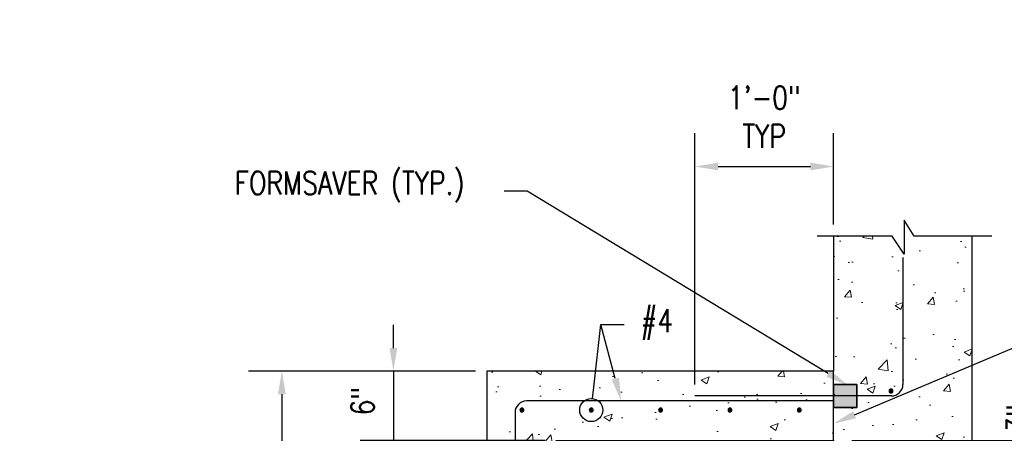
# Model space of a CAD drawing. Header units: inches. Extents: x 2 to 995, y -38 to 322.
# Tile 29 of 38: x 335 to 421, y 78 to 114. Entities that reach past the tile are written whole.
import ezdxf
from ezdxf import colors
from ezdxf.entities.mleader import LeaderData, LeaderLine
from ezdxf.math import Vec2, Vec3

# ---------------------------------------------------------------- set-up
doc = ezdxf.new("R2010")
doc.units = ezdxf.units.IN
doc.header["$MEASUREMENT"] = 0
for name, color, linetype in [('A-DETL', 3, 'Continuous'), ('A-DETL-MEDM', 3, 'Continuous'), ('M-DETL-HVY', 4, 'Continuous'), ('S-ANNO-DIMS', 1, 'Continuous')]:
    doc.layers.add(name, color=color, linetype=linetype)
doc.layers.add('A-WALL-PATT', color=9, linetype='Continuous', lineweight=18, true_color=0x808080)
doc.layers.add('G-ANNO-TEXT', color=2, linetype='Continuous', lineweight=25)
doc.layers.add('S-ANNO-SYMB', color=2, linetype='Continuous', lineweight=25)
doc.styles.add('Annotative', font='romans.shx', dxfattribs={"width": 0.8, "height": 0.125})
doc.dimstyles.new('Annotative', dxfattribs={"dimscale": 0, "dimtxt": 0.125, "dimasz": 0.125, "dimexe": 0.179688, "dimexo": 0.0625, "dimgap": 0.09, "dimtad": 1, "dimdec": 3, "dimzin": 3, "dimdsep": 46, "dimlunit": 4, "dimtxsty": 'Annotative', "dimcen": 0.09, "dimclrt": 2, "dimazin": 2, "dimtfac": 1, "dimtdec": 3, "dimtmove": 1, "dimatfit": 3, "dimfxl": 1, "dimtfill": 1, "dimfrac": 2, "dimtolj": 1, "dimtzin": 0, "dimarcsym": 0})

# ---------------------------------------------------------------- blocks, each defined once
blk = doc.blocks.new('*D44')
at = {"layer": 'Defpoints', "color": 0, "transparency": 16777216}
for p in [(375.823, 83.781), (358.081, 41.781), (375.823, 41.781)]:
    blk.add_point(p, dxfattribs=at)
at = {"layer": 'S-ANNO-DIMS', "color": 0, "lineweight": -2, "transparency": 16777216}
for p, q in [((374.823, 83.781), (355.206, 83.781)), ((374.823, 41.781), (355.206, 41.781))]:
    blk.add_line(p, q, dxfattribs=at)
at = {"layer": 'S-ANNO-DIMS', "color": 1, "lineweight": -2, "transparency": 16777216}
blk.add_line((358.081, 81.781), (358.081, 43.781), dxfattribs=at)
at = {"layer": 'S-ANNO-DIMS', "color": 1, "transparency": 16777216}
for points in [[(357.747, 81.781), (358.414, 81.781), (358.081, 83.781)], [(357.747, 43.781), (358.414, 43.781), (358.081, 41.781)]]:
    blk.add_solid(points, dxfattribs=at)
at = {"layer": 'S-ANNO-DIMS', "color": 2, "transparency": 16777216, "insert": (355.45, 62.781), "char_height": 2, "attachment_point": 5, "rotation": 90, "style": 'Annotative', "bg_fill": 3, "box_fill_scale": 1.25, "bg_fill_color": 256, "bg_fill_true_color": 13158600, "bg_fill_transparency": 0}
blk.add_mtext('\\A1;3\'-6"', dxfattribs=at)
blk = doc.blocks.new('*D45')
at = {"layer": 'Defpoints', "color": 0, "transparency": 16777216}
for p in [(375.823, 83.781), (367.729, 77.781), (381.823, 77.781)]:
    blk.add_point(p, dxfattribs=at)
at = {"layer": 'S-ANNO-DIMS', "color": 1, "lineweight": -2, "transparency": 16777216}
for p, q in [((367.729, 85.781), (367.729, 87.781)), ((367.729, 83.781), (367.729, 77.781)), ((367.729, 75.781), (367.729, 73.781))]:
    blk.add_line(p, q, dxfattribs=at)
at = {"layer": 'S-ANNO-DIMS', "color": 0, "lineweight": -2, "transparency": 16777216}
for p, q in [((374.823, 83.781), (364.854, 83.781)), ((380.823, 77.781), (364.854, 77.781))]:
    blk.add_line(p, q, dxfattribs=at)
at = {"layer": 'S-ANNO-DIMS', "color": 1, "transparency": 16777216}
for points in [[(367.396, 85.781), (368.062, 85.781), (367.729, 83.781)], [(367.396, 75.781), (368.062, 75.781), (367.729, 77.781)]]:
    blk.add_solid(points, dxfattribs=at)
at = {"layer": 'S-ANNO-DIMS', "color": 2, "transparency": 16777216, "insert": (365.067, 81.173), "char_height": 2, "attachment_point": 5, "rotation": 90, "style": 'Annotative', "bg_fill": 3, "box_fill_scale": 1.25, "bg_fill_color": 256, "bg_fill_true_color": 13158600, "bg_fill_transparency": 0}
blk.add_mtext('\\A1;6"', dxfattribs=at)
blk = doc.blocks.new('_DotBlank')
at = {"color": 0, "linetype": 'ByBlock', "lineweight": -2}
blk.add_line((-0.5, 0), (-1, 0), dxfattribs=at)
blk.add_circle((0, 0), 0.5, dxfattribs=at)
blk = doc.blocks.new('*D57')
at = {"layer": 'Defpoints', "color": 0, "transparency": 16777216}
for p in [(405.823, 101.51), (405.823, 95.473), (393.823, 81.629)]:
    blk.add_point(p, dxfattribs=at)
at = {"layer": 'S-ANNO-DIMS', "color": 0, "lineweight": -2, "transparency": 16777216}
for p, q in [((393.823, 82.629), (393.823, 104.385)), ((405.823, 96.473), (405.823, 104.385)), ((395.823, 101.51), (403.823, 101.51))]:
    blk.add_line(p, q, dxfattribs=at)
at = {"layer": 'S-ANNO-DIMS', "color": 0, "transparency": 16777216}
for points in [[(395.823, 101.843), (395.823, 101.177), (393.823, 101.51)], [(403.823, 101.843), (403.823, 101.177), (405.823, 101.51)]]:
    blk.add_solid(points, dxfattribs=at)
at = {"layer": 'S-ANNO-DIMS', "color": 2, "transparency": 16777216, "insert": (399.823, 105.807), "char_height": 2, "attachment_point": 5, "style": 'Annotative', "bg_fill": 3, "box_fill_scale": 1.25, "bg_fill_color": 256, "bg_fill_true_color": 13158600, "bg_fill_transparency": 0}
blk.add_mtext('\\A1;1\'-0"\\PTYP', dxfattribs=at)
blk = doc.blocks.new('*D76')
at = {"layer": 'Defpoints', "color": 0, "transparency": 16777216}
for p in [(406.387, 77.781), (424.739, 77.781), (418.452, 74.781)]:
    blk.add_point(p, dxfattribs=at)
at = {"layer": 'S-ANNO-DIMS', "color": 1, "lineweight": -2, "transparency": 16777216}
for p, q in [((424.739, 79.781), (424.739, 81.781)), ((424.739, 74.781), (424.739, 77.781)), ((424.739, 72.781), (424.739, 70.781))]:
    blk.add_line(p, q, dxfattribs=at)
at = {"layer": 'S-ANNO-DIMS', "color": 0, "lineweight": -2, "transparency": 16777216}
for p, q in [((407.387, 77.781), (427.614, 77.781)), ((419.452, 74.781), (427.614, 74.781))]:
    blk.add_line(p, q, dxfattribs=at)
at = {"layer": 'S-ANNO-DIMS', "color": 1, "transparency": 16777216}
for points in [[(424.406, 79.781), (425.072, 79.781), (424.739, 77.781)], [(424.406, 72.781), (425.072, 72.781), (424.739, 74.781)]]:
    blk.add_solid(points, dxfattribs=at)
at = {"layer": 'S-ANNO-DIMS', "color": 2, "transparency": 16777216, "insert": (421.775, 79.675), "char_height": 2, "attachment_point": 5, "rotation": 90, "style": 'Annotative', "bg_fill": 3, "box_fill_scale": 1.25, "bg_fill_color": 256, "bg_fill_true_color": 13158600, "bg_fill_transparency": 0}
blk.add_mtext('\\A1;3"', dxfattribs=at)

msp = doc.modelspace()

# ---------------------------------------------------------------- hatches: boundary and pattern name
at = {"layer": 'A-DETL'}
h = msp.add_hatch(color=256, dxfattribs=at)
h.dxf.hatch_style = 1
h.paths.add_polyline_path([(410.7906, 82.1921), (410.8337, 82.1865), (410.8739, 82.1698), (410.9084, 82.1433), (410.9349, 82.1088), (410.9516, 82.0686), (410.9572, 82.0255), (410.9516, 81.9823), (410.9349, 81.9421), (410.9084, 81.9076), (410.8739, 81.8811), (410.8337, 81.8645), (410.7906, 81.8588), (410.7474, 81.8645), (410.7072, 81.8811), (410.6727, 81.9076), (410.6462, 81.9421), (410.6296, 81.9823), (410.6239, 82.0255), (410.6296, 82.0686), (410.6462, 82.1088), (410.6727, 82.1433), (410.7072, 82.1698), (410.7474, 82.1865)])
h = msp.add_hatch(color=256, dxfattribs=at)
h.dxf.hatch_style = 1
h.paths.add_polyline_path([(378.8518, 80.2688), (378.8949, 80.2745), (378.9351, 80.2911), (378.9696, 80.3176), (378.9961, 80.3521), (379.0128, 80.3923), (379.0185, 80.4355), (379.0128, 80.4786), (378.9961, 80.5188), (378.9696, 80.5533), (378.9351, 80.5798), (378.8949, 80.5965), (378.8518, 80.6021), (378.8087, 80.5965), (378.7685, 80.5798), (378.7339, 80.5533), (378.7074, 80.5188), (378.6908, 80.4786), (378.6851, 80.4355), (378.6908, 80.3923), (378.7074, 80.3521), (378.7339, 80.3176), (378.7685, 80.2911), (378.8087, 80.2745)])
h = msp.add_hatch(color=256, dxfattribs=at)
h.dxf.hatch_style = 1
h.paths.add_polyline_path([(384.8518, 80.2688), (384.8949, 80.2745), (384.9351, 80.2911), (384.9696, 80.3176), (384.9961, 80.3521), (385.0128, 80.3923), (385.0185, 80.4355), (385.0128, 80.4786), (384.9961, 80.5188), (384.9696, 80.5533), (384.9351, 80.5798), (384.8949, 80.5965), (384.8518, 80.6021), (384.8087, 80.5965), (384.7685, 80.5798), (384.7339, 80.5533), (384.7074, 80.5188), (384.6908, 80.4786), (384.6851, 80.4355), (384.6908, 80.3923), (384.7074, 80.3521), (384.7339, 80.3176), (384.7685, 80.2911), (384.8087, 80.2745)])
h = msp.add_hatch(color=256, dxfattribs=at)
h.dxf.hatch_style = 1
h.paths.add_polyline_path([(390.8518, 80.2688), (390.8949, 80.2745), (390.9351, 80.2911), (390.9696, 80.3176), (390.9961, 80.3521), (391.0128, 80.3923), (391.0185, 80.4355), (391.0128, 80.4786), (390.9961, 80.5188), (390.9696, 80.5533), (390.9351, 80.5798), (390.8949, 80.5965), (390.8518, 80.6021), (390.8087, 80.5965), (390.7685, 80.5798), (390.7339, 80.5533), (390.7074, 80.5188), (390.6908, 80.4786), (390.6851, 80.4355), (390.6908, 80.3923), (390.7074, 80.3521), (390.7339, 80.3176), (390.7685, 80.2911), (390.8087, 80.2745)])
h = msp.add_hatch(color=256, dxfattribs=at)
h.dxf.hatch_style = 1
h.paths.add_polyline_path([(396.8518, 80.2688), (396.8949, 80.2745), (396.9351, 80.2911), (396.9696, 80.3176), (396.9961, 80.3521), (397.0128, 80.3923), (397.0185, 80.4355), (397.0128, 80.4786), (396.9961, 80.5188), (396.9696, 80.5533), (396.9351, 80.5798), (396.8949, 80.5965), (396.8518, 80.6021), (396.8087, 80.5965), (396.7685, 80.5798), (396.7339, 80.5533), (396.7074, 80.5188), (396.6908, 80.4786), (396.6851, 80.4355), (396.6908, 80.3923), (396.7074, 80.3521), (396.7339, 80.3176), (396.7685, 80.2911), (396.8087, 80.2745)])
h = msp.add_hatch(color=256, dxfattribs=at)
h.dxf.hatch_style = 1
h.paths.add_polyline_path([(402.8518, 80.2688), (402.8949, 80.2745), (402.9351, 80.2911), (402.9696, 80.3176), (402.9961, 80.3521), (403.0128, 80.3923), (403.0185, 80.4355), (403.0128, 80.4786), (402.9961, 80.5188), (402.9696, 80.5533), (402.9351, 80.5798), (402.8949, 80.5965), (402.8518, 80.6021), (402.8087, 80.5965), (402.7685, 80.5798), (402.7339, 80.5533), (402.7074, 80.5188), (402.6908, 80.4786), (402.6851, 80.4355), (402.6908, 80.3923), (402.7074, 80.3521), (402.7339, 80.3176), (402.7685, 80.2911), (402.8087, 80.2745)])
at = {"layer": 'A-DETL-MEDM'}
msp.add_hatch(color=256, dxfattribs=at).paths.add_polyline_path([(407.8227, 80.6291), (407.8227, 82.6291), (405.8227, 82.6291), (405.8227, 80.6291)])
at = {"layer": 'A-WALL-PATT'}
h = msp.add_hatch(dxfattribs=at)
h.set_pattern_fill('AR-CONC', color=8, style=0)
h.paths.add_polyline_path([(417.8227, 30.0894), (417.8227, 50.5313), (405.8227, 50.5313), (405.8227, 47.7813), (381.8227, 47.7813), (381.8227, 77.7813), (405.8227, 77.7813), (405.8227, 75.0313), (417.8227, 75.0313), (417.8227, 95.4731), (412.7952, 95.4731), (411.9202, 96.8481), (411.9202, 93.9106), (410.8889, 95.4731), (405.8227, 95.4731), (405.8227, 83.7813), (375.8227, 83.7813), (375.8227, 41.7813), (405.8227, 41.7813), (405.8227, 30.0894), (411.2435, 30.0894), (412.2747, 31.6519), (412.2747, 28.7144), (413.1497, 30.0894)])
h.paths.add_polyline_path([(417.8227, 60.0313), (417.8227, 65.5313), (405.8227, 65.5313), (405.8227, 60.0313)], flags=0)

# ---------------------------------------------------------------- linework, layer by layer
at = {"layer": 'A-DETL'}
for centre, start, end in [((410.7906, 82.0567), 0, 180), ((410.7906, 82.0567), 180, 0), ((378.8518, 80.4042), 0, 180), ((378.8518, 80.4042), 180, 0), ((384.8518, 80.4042), 0, 180), ((384.8518, 80.4042), 180, 0), ((390.8518, 80.4042), 0, 180), ((390.8518, 80.4042), 180, 0), ((396.8518, 80.4042), 0, 180), ((396.8518, 80.4042), 180, 0), ((402.8518, 80.4042), 0, 180), ((402.8518, 80.4042), 180, 0)]:
    msp.add_arc(centre, 0.1667, start, end, dxfattribs=at)
at = {"layer": 'A-DETL-MEDM'}
for p, q in [((411.8227, 93.6291), (411.8227, 82.6291)), ((405.8227, 77.7813), (405.8227, 83.7813)), ((393.7379, 81.1924), (379.2602, 81.1924)), ((405.8227, 81.1924), (393.7379, 81.1924)), ((405.7379, 81.6291), (393.8227, 81.6291)), ((410.8227, 81.6291), (405.8227, 81.6291)), ((378.2602, 80.1924), (378.2602, 45.3702))]:
    msp.add_line(p, q, dxfattribs=at)
for centre, start, end in [((410.8227, 82.6291), 270, 0), ((379.2602, 80.1924), 90, 180)]:
    msp.add_arc(centre, 1, start, end, dxfattribs=at)
at = {"layer": 'M-DETL-HVY'}
for p, q in [((405.8227, 82.6291), (405.8227, 80.6291)), ((407.8227, 82.6291), (405.8227, 82.6291)), ((405.8227, 82.6291), (407.8227, 82.6291)), ((405.8227, 80.6291), (405.8227, 82.6291)), ((407.8227, 80.6291), (407.8227, 82.6291)), ((407.8227, 82.6291), (407.8227, 80.6291)), ((405.8227, 80.6291), (407.8227, 80.6291)), ((407.8227, 80.6291), (405.8227, 80.6291))]:
    msp.add_line(p, q, dxfattribs=at)
msp.add_lwpolyline([(417.8227, 30.0894), (417.8227, 50.5313), (405.8227, 50.5313), (405.8227, 47.7813), (381.8227, 47.7813), (381.8227, 77.7813), (405.8227, 77.7813), (405.8227, 75.0313), (417.8227, 75.0313), (417.8227, 95.4731), (412.7952, 95.4731), (411.9202, 96.8481), (411.9202, 93.9106), (410.8889, 95.4731), (405.8227, 95.4731), (405.8227, 83.7813), (375.8227, 83.7813), (375.8227, 41.7813), (405.8227, 41.7813), (405.8227, 30.0894), (411.2435, 30.0894), (412.2747, 31.6519), (412.2747, 28.7144), (413.1497, 30.0894)], close=True, dxfattribs=at)
at = {"layer": 'S-ANNO-SYMB'}
msp.add_lwpolyline([(419.525, 95.4731), (412.7952, 95.4731), (411.9202, 96.8481), (411.9202, 93.9106), (410.8889, 95.4731), (404.3994, 95.4731)], dxfattribs=at)

# ---------------------------------------------------------------- leaders
at = {"layer": 'G-ANNO-TEXT'}
ml = msp.add_multileader_mtext('Standard', dxfattribs=at)
ml.set_content('PRE-CAST CONCRETE ROOF PANELS', color=256, style='Annotative')
ml.set_leader_properties(color=1, linetype='ByLayer', lineweight=-1)
ml.build(insert=Vec2(0, 0))
ml.multileader.update_dxf_attribs({"text_right_attachment_type": 3, "dogleg_length": 0.125, "arrow_head_size": 2, "scale": 16})
ctx = ml.context
ctx.base_point, ctx.scale, ctx.char_height, ctx.arrow_head_size, ctx.landing_gap_size, ctx.plane_origin = Vec3(151.8052, 113.1974), 16, 2, 2, 1.44, Vec3(145.0506, 88.6683)
ctx.right_attachment = 3
notes = []
notes.append((ctx, [(0, (1, 1, 0), (149.8052, 113.1974), (1, 0), 2, [(0, [(143.7723, 113.2086)], 0, [])])]))
ctx.mtext.insert, ctx.mtext.width, ctx.mtext.defined_height, ctx.mtext.flow_direction = Vec3(153.2452, 114.1974), 17.893675, 11.4615, 5
ml = msp.add_multileader_mtext('Standard', dxfattribs=at)
ml.set_content('\\A1;WATERPROOF MEMBRANE FULL HEIGHT OF VENTILATOR WALL AND CONTINUOUS WITH MEMBRANE AT MAGAZINE WALL. TERMINATE AT GRADE ELEVATION', color=256, style='Annotative')
ml.set_leader_properties(color=1, linetype='ByLayer', lineweight=-1)
ml.build(insert=Vec2(0, 0))
ml.multileader.update_dxf_attribs({"text_right_attachment_type": 3, "dogleg_length": 0.125, "arrow_head_size": 2, "scale": 16})
ctx = ml.context
ctx.base_point, ctx.scale, ctx.char_height, ctx.arrow_head_size, ctx.landing_gap_size, ctx.plane_origin = Vec3(8.2839, 100.5373), 16, 2, 2, 1.44, Vec3(7.9087, 76.6779)
ctx.right_attachment = 3
notes.append((ctx, [(1, (1, 1, 0), (61.0877, 90.5373), (-1, 0), 2, [(0, [(65.6749, 90.5134)], 0, [])])]))
ctx.mtext.insert, ctx.mtext.width, ctx.mtext.defined_height, ctx.mtext.flow_direction = Vec3(9.7239, 101.5373), 48.974396, 10.5938, 5
ml = msp.add_multileader_mtext('Standard', dxfattribs=at)
ml.set_content('\\A1;#4', color=256, style='Annotative')
ml.set_leader_properties(color=1, linetype='ByLayer', lineweight=-1)
ml.build(insert=Vec2(0, 0))
ml.multileader.update_dxf_attribs({"text_right_attachment_type": 3, "dogleg_length": 0.125, "arrow_head_size": 2, "scale": 16})
ctx = ml.context
ctx.base_point, ctx.scale, ctx.char_height, ctx.arrow_head_size, ctx.landing_gap_size, ctx.plane_origin = Vec3(387.6904, 87.821), 16, 2, 2, 1.44, Vec3(378.2885, 103.9002)
ctx.right_attachment = 3
notes.append((ctx, [(0, (1, 1, 0), (385.6904, 87.821), (1, 0), 2, [(1, [(387.4458, 81.1924)], 0, [])])]))
ctx.mtext.insert, ctx.mtext.width, ctx.mtext.defined_height, ctx.mtext.flow_direction = Vec3(389.1304, 89.1543), 29.92438, 11.8375, 5
ml = msp.add_multileader_mtext('Standard', dxfattribs=at)
ml.set_content('\\A1;CJ', color=256, style='Annotative')
ml.set_leader_properties(color=1, linetype='ByLayer', lineweight=-1)
ml.build(insert=Vec2(0, 0))
ml.multileader.update_dxf_attribs({"text_right_attachment_type": 3, "dogleg_length": 0.125, "arrow_head_size": 2, "scale": 16})
ctx = ml.context
ctx.base_point, ctx.scale, ctx.char_height, ctx.arrow_head_size, ctx.landing_gap_size, ctx.plane_origin = Vec3(429.6045, 88.416), 16, 2, 2, 1.44, Vec3(381.2837, 70.1148)
ctx.right_attachment = 3
notes.append((ctx, [(0, (1, 1, 0), (427.6045, 88.416), (1, 0), 2, [(1, [(405.795, 79.2168)], 0, [])])]))
ctx.mtext.insert, ctx.mtext.width, ctx.mtext.defined_height, ctx.mtext.flow_direction = Vec3(431.0445, 89.416), 7.061384, 10.0382, 5
at = {"layer": 'S-ANNO-DIMS'}
ml = msp.add_multileader_mtext('Standard', dxfattribs=at)
ml.set_content('', color=256, style='Annotative')
ml.set_leader_properties(color=1, linetype='ByLayer', lineweight=-1)
ml.set_arrow_properties(name='DOTBLANK')
ml.build(insert=Vec2(0, 0))
ml.multileader.update_dxf_attribs({"has_dogleg": 0, "text_right_attachment_type": 3, "dogleg_length": 0.125, "arrow_head_size": 2, "scale": 16})
ctx = ml.context
ctx.base_point, ctx.scale, ctx.char_height, ctx.arrow_head_size, ctx.landing_gap_size, ctx.plane_origin = Vec3(382.8104, 87.821), 16, 2, 2, 1.44, Vec3(384.8518, 80.4042)
ctx.right_attachment, ctx.text_align_type = 3, 2
notes.append((ctx, [(1, (1, 1, 0), (387.6904, 87.821), (-1, 0), 2, [(0, [(384.8518, 80.4042)], 0, [])])]))
ctx.mtext.insert, ctx.mtext.alignment, ctx.mtext.flow_direction = Vec3(384.2504, 88.821), 3, 5
for ctx, leaders in notes:
    for number, flags, end, landing, length, lines in leaders:
        leader = LeaderData()
        leader.index, (leader.has_last_leader_line, leader.has_dogleg_vector, leader.attachment_direction) = number, flags
        leader.last_leader_point, leader.dogleg_vector, leader.dogleg_length = Vec3(end), Vec3(landing), length
        for number, points, colour, breaks in lines:
            line = LeaderLine()
            line.index, line.vertices, line.color, line.breaks = number, Vec3.list(points), colors.encode_raw_color(colour), breaks
            leader.lines.append(line)
        ctx.leaders.append(leader)

# ---------------------------------------------------------------- next in the draw order: dimensions: what is measured, and where the dimension line sits
dim = msp.add_linear_dim(base=(358.0808, 41.7813), p1=(375.8227, 83.7813), p2=(375.8227, 41.7813), angle=90, dimstyle='Annotative', override={"dimpost": '\\X', "dimclrd": 1, "dimtmove": 2}, dxfattribs=at)
dim.commit()
dim.dimension.update_dxf_attribs({"geometry": '*D44', "text_midpoint": (355.4503, 62.7813)})
dim = msp.add_linear_dim(base=(424.739, 77.7813), p1=(418.4518, 74.7813), p2=(406.3874, 77.7813), angle=270, dimstyle='Annotative', override={"dimpost": '\\X', "dimclrd": 1, "dimtmove": 2}, dxfattribs=at)
dim.commit()
dim.dimension.update_dxf_attribs({"geometry": '*D76', "text_midpoint": (424.4057, 79.6754), "dimtype": 160})

# ---------------------------------------------------------------- next in the draw order: dimensions: what is measured, and where the dimension line sits
dim = msp.add_linear_dim(base=(367.7289, 77.7813), p1=(375.8227, 83.7813), p2=(381.8227, 77.7813), angle=90, dimstyle='Annotative', override={"dimpost": '\\X', "dimclrd": 1, "dimtmove": 2}, dxfattribs=at)
dim.commit()
dim.dimension.update_dxf_attribs({"geometry": '*D45', "text_midpoint": (367.6976, 81.1733), "dimtype": 160})

# ---------------------------------------------------------------- next in the draw order: leaders
at = {"layer": 'G-ANNO-TEXT'}
ml = msp.add_multileader_mtext('Standard', dxfattribs=at)
ml.set_content('\\A1;FORMSAVER (TYP.)', color=256, style='Annotative')
ml.set_leader_properties(color=1, linetype='ByLayer', lineweight=-1)
ml.build(insert=Vec2(0, 0))
ml.multileader.update_dxf_attribs({"text_right_attachment_type": 3, "dogleg_length": 0.125, "arrow_head_size": 2, "scale": 16})
ctx = ml.context
ctx.base_point, ctx.scale, ctx.char_height, ctx.arrow_head_size, ctx.landing_gap_size, ctx.plane_origin = Vec3(352.565, 99.7491), 16, 2, 2, 1.44, Vec3(408.1431, 119.4898)
ctx.right_attachment = 3
notes = []
notes.append((ctx, [(1, (1, 1, 0), (379.3117, 99.3682), (-1, 0), 2, [(0, [(407.0763, 82.5356)], 0, [])])]))
ctx.mtext.insert, ctx.mtext.width, ctx.mtext.defined_height, ctx.mtext.flow_direction = Vec3(354.005, 101.0824), 29.92438, 11.8375, 5
for ctx, leaders in notes:
    for number, flags, end, landing, length, lines in leaders:
        leader = LeaderData()
        leader.index, (leader.has_last_leader_line, leader.has_dogleg_vector, leader.attachment_direction) = number, flags
        leader.last_leader_point, leader.dogleg_vector, leader.dogleg_length = Vec3(end), Vec3(landing), length
        for number, points, colour, breaks in lines:
            line = LeaderLine()
            line.index, line.vertices, line.color, line.breaks = number, Vec3.list(points), colors.encode_raw_color(colour), breaks
            leader.lines.append(line)
        ctx.leaders.append(leader)

# ---------------------------------------------------------------- next in the draw order: dimensions: what is measured, and where the dimension line sits
at = {"layer": 'S-ANNO-DIMS'}
dim = msp.add_linear_dim(base=(405.8227, 101.5101), p1=(393.8227, 81.6291), p2=(405.8227, 95.4731), text='<>\\PTYP', dimstyle='Annotative', override={"dimdec": 0, "dimpost": '\\X'}, dxfattribs=at)
dim.commit()
dim.dimension.update_dxf_attribs({"geometry": '*D57', "text_midpoint": (399.8227, 105.8072)})

# ---------------------------------------------------------------- next in the draw order: leaders
at = {"layer": 'G-ANNO-TEXT'}
ml = msp.add_multileader_mtext('Standard', dxfattribs=at)
ml.set_content('14" SS HARDWARE\\PMESH', color=256, style='Annotative')
ml.set_leader_properties(color=1, linetype='ByLayer', lineweight=-1)
ml.build(insert=Vec2(0, 0))
ml.multileader.update_dxf_attribs({"text_right_attachment_type": 3, "dogleg_length": 0.125, "arrow_head_size": 2, "scale": 16})
ctx = ml.context
ctx.base_point, ctx.scale, ctx.char_height, ctx.arrow_head_size, ctx.landing_gap_size, ctx.plane_origin = Vec3(71.9869, 88.1294), 16, 2, 2, 1.44, Vec3(138.3271, -14.5468)
ctx.right_attachment = 3
notes = []
notes.append((ctx, [(1, (1, 1, 0), (88.905, 81.0818), (-1, 0), 2, [(0, [(95.5119, 78.9956)], 0, [])])]))
ctx.mtext.insert, ctx.mtext.width, ctx.mtext.defined_height, ctx.mtext.flow_direction = Vec3(73.4269, 89.1294), 20.132574, 10.676, 5
for ctx, leaders in notes:
    for number, flags, end, landing, length, lines in leaders:
        leader = LeaderData()
        leader.index, (leader.has_last_leader_line, leader.has_dogleg_vector, leader.attachment_direction) = number, flags
        leader.last_leader_point, leader.dogleg_vector, leader.dogleg_length = Vec3(end), Vec3(landing), length
        for number, points, colour, breaks in lines:
            line = LeaderLine()
            line.index, line.vertices, line.color, line.breaks = number, Vec3.list(points), colors.encode_raw_color(colour), breaks
            leader.lines.append(line)
        ctx.leaders.append(leader)

doc.saveas('drawing.dxf')
